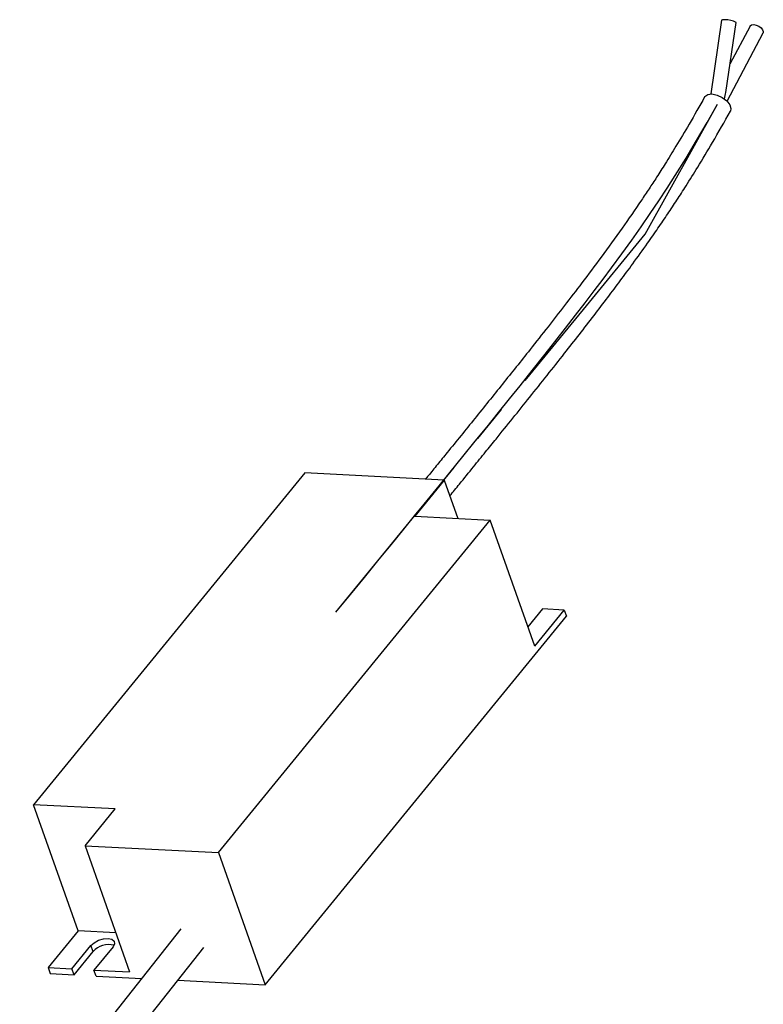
# Model space of a CAD drawing. Header units: millimetres. Extents: x 315 to 966, y 255 to 659.
# Tile 3 of 11: x 393 to 443, y 332 to 399. Entities that reach past the tile are written whole.
import ezdxf

# ---------------------------------------------------------------- set-up
doc = ezdxf.new("R2010")
doc.units = ezdxf.units.MM
doc.linetypes.add('CENTERX2', pattern=[20.32, 12.7, -2.54, 2.54, -2.54])

msp = doc.modelspace()

# ---------------------------------------------------------------- linework, layer by layer
at = {"color": 7, "linetype": 'Continuous', "lineweight": 25}
for p, q in [((440.304, 398.59), (439.559, 393.583)), ((440.586, 393.693), (441.293, 398.443)), ((442.229, 398.197), (440.87, 395.602)), ((440.681, 393.086), (443.115, 397.733)), ((411.998, 367.839), (393.566, 345.282)), ((421.461, 367.35), (411.998, 367.839)), ((421.461, 367.35), (419.455, 364.894)), ((421.461, 367.35), (422.381, 364.743)), ((419.455, 364.894), (424.587, 364.629)), ((406.122, 342.032), (424.587, 364.629)), ((427.611, 356.057), (424.587, 364.629)), ((409.29, 333.052), (429.761, 358.104)), ((428.131, 358.59), (427.144, 357.382)), ((427.611, 356.057), (429.617, 358.513)), ((429.617, 358.513), (428.131, 358.59)), ((429.617, 358.513), (429.761, 358.104)), ((399.103, 344.995), (393.566, 345.282)), ((396.589, 336.71), (393.566, 345.282)), ((397.064, 342.5), (399.103, 344.995)), ((397.064, 342.5), (406.122, 342.032)), ((397.064, 342.5), (400.088, 333.928)), ((406.122, 342.032), (409.29, 333.052)), ((403.579, 336.84), (392.627, 323.015)), ((396.589, 336.71), (394.55, 334.215)), ((399.153, 336.577), (396.589, 336.71)), ((394.262, 321.858), (405.136, 335.585)), ((396.172, 334.131), (397.466, 335.715)), ((396.316, 333.723), (397.61, 335.306)), ((397.61, 335.306), (397.466, 335.715)), ((398.967, 335.637), (397.673, 334.053)), ((394.55, 334.215), (396.172, 334.131)), ((394.55, 334.215), (394.694, 333.806)), ((396.316, 333.723), (396.172, 334.131)), ((397.817, 333.645), (397.673, 334.053)), ((397.673, 334.053), (400.088, 333.928)), ((394.694, 333.806), (396.316, 333.723)), ((397.817, 333.645), (400.921, 333.485)), ((403.372, 333.358), (409.29, 333.052))]:
    msp.add_line(p, q, dxfattribs=at)
at = {"color": 7, "linetype": 'CENTERX2'}
for p, q in [((435.104, 384.065), (440.022, 392.896)), ((430.915, 378.939), (435.104, 384.065)), ((414.109, 358.373), (430.915, 378.939))]:
    msp.add_line(p, q, dxfattribs=at)
at = {"color": 7, "linetype": 'Continuous', "lineweight": 25, "flags": 128}
for points in [[(442.229, 398.197), (442.24, 398.214), (442.333, 398.279), (442.478, 398.296), (442.652, 398.262), (442.83, 398.184), (442.983, 398.072), (443.089, 397.943), (443.132, 397.818), (443.115, 397.733)], [(439.148, 393.383), (439.167, 393.412), (439.356, 393.546), (439.646, 393.582), (439.994, 393.513), (440.346, 393.351), (440.649, 393.119), (440.856, 392.853), (440.936, 392.593), (440.896, 392.409)], [(397.466, 335.715), (397.685, 335.91), (397.985, 336.07), (398.321, 336.169), (398.64, 336.194), (398.895, 336.14), (399.047, 336.015), (399.072, 335.838), (398.967, 335.637)]]:
    msp.add_lwpolyline(points, dxfattribs=at)
at = {"color": 7, "linetype": 'Continuous', "flags": 128}
msp.add_lwpolyline([(414.109, 358.373), (415.087, 359.568), (416.035, 360.729), (416.955, 361.856), (417.848, 362.95), (418.714, 364.011), (419.539, 365.022), (420.34, 366.004), (421.116, 366.958), (421.868, 367.883), (422.734, 368.95), (423.569, 369.979), (424.372, 370.974), (425.147, 371.933), (425.892, 372.861), (426.609, 373.757), (427.435, 374.792), (428.224, 375.787), (428.978, 376.744), (429.699, 377.665), (430.387, 378.552), (431.034, 379.393), (431.654, 380.207), (432.247, 380.995), (432.817, 381.76), (433.523, 382.723), (434.194, 383.656), (434.834, 384.564), (435.446, 385.451), (436.034, 386.324), (436.601, 387.187), (437.151, 388.045), (437.885, 389.225), (438.602, 390.418), (439.311, 391.637), (440.022, 392.896)], dxfattribs=at)
at = {"color": 7, "linetype": 'Continuous', "lineweight": 25}
for centre, radius, start, end in [((440.447, 398.359), 0.272, 71.58479, 121.67981), ((440.621, 397.254), 1.366, 60.53309, 93.73235), ((398.667, 334.371), 1.411, 74.97136, 138.49733)]:
    msp.add_arc(centre, radius, start, end, dxfattribs=at)
msp.add_ellipse((439.94, 392.749), major_axis=(0.562, 1.725), ratio=0.222601, start_param=5.076565, end_param=5.361733, dxfattribs=at)
for points, knots in [([(439.148, 393.382), (438.798, 392.76), (438.158, 391.624), (437.26, 390.114), (436.522, 388.917), (435.912, 387.959), (435.374, 387.136), (434.595, 385.97), (433.515, 384.413), (432.163, 382.549), (430.858, 380.806), (429.652, 379.233), (428.479, 377.725), (427.076, 375.944), (425.418, 373.865), (423.541, 371.533), (422.067, 369.713), (421.012, 368.415), (420.525, 367.815), (420.258, 367.488), (420.199, 367.415)], [0, 0, 0, 0, 0.061801, 0.112891, 0.154447, 0.186717, 0.214713, 0.243347, 0.314128, 0.388909, 0.457693, 0.518771, 0.576305, 0.638972, 0.734686, 0.830438, 0.925731, 0.959384, 0.991026, 1, 1, 1, 1]), ([(421.843, 366.267), (422.061, 366.535), (422.599, 367.197), (423.41, 368.195), (424.237, 369.216), (425.506, 370.784), (427.296, 373.007), (429.182, 375.38), (430.638, 377.241), (431.617, 378.507), (432.542, 379.721), (433.421, 380.892), (434.322, 382.116), (435.176, 383.307), (435.967, 384.44), (436.634, 385.418), (437.268, 386.375), (437.948, 387.429), (438.756, 388.723), (439.766, 390.406), (440.493, 391.695), (440.896, 392.41)], [0, 0, 0, 0, 0.033078, 0.081764, 0.123141, 0.158861, 0.274672, 0.395717, 0.447171, 0.498241, 0.546639, 0.590457, 0.634881, 0.68753, 0.725332, 0.761007, 0.794768, 0.828544, 0.872823, 0.929533, 1, 1, 1, 1])]:
    msp.add_open_spline(points, degree=3, knots=knots, dxfattribs=at)

doc.saveas('drawing.dxf')
